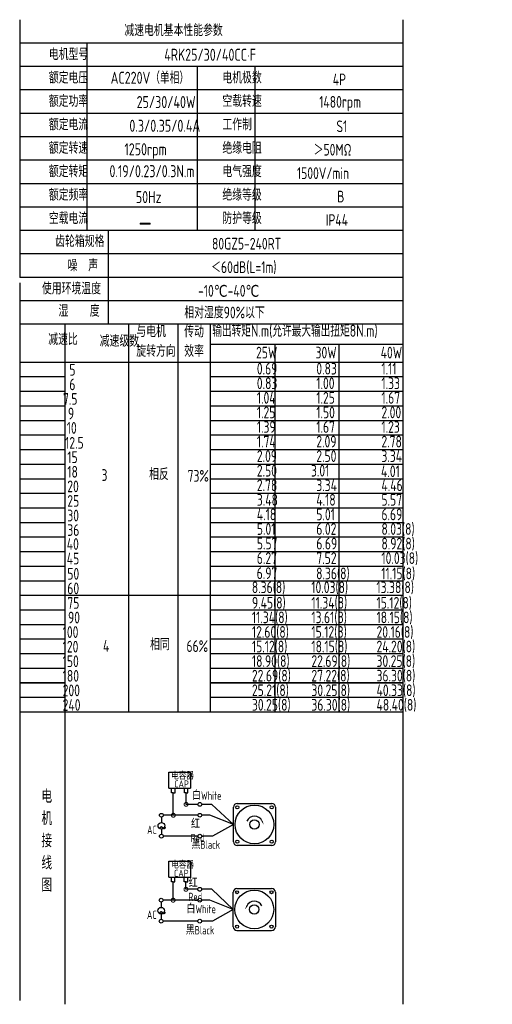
# Model space of a CAD drawing. Header units: inches. Extents: x -739 to 4096, y 9 to 1581.
# Tile 20 of 36: x 2455 to 2731, y 703 to 1277. Entities that reach past the tile are written whole.
import ezdxf

# ---------------------------------------------------------------- set-up
doc = ezdxf.new("R2010")
doc.units = ezdxf.units.IN
doc.header["$LTSCALE"] = 10
doc.header["$MEASUREMENT"] = 0
for name, color, linetype in [('1轮廓实线层', 7, 'Continuous'), ('2细线层', 4, 'Continuous'), ('6文字层', 3, 'Continuous'), ('7标注层', 4, 'Continuous')]:
    doc.layers.add(name, color=color, linetype=linetype)
doc.styles.add('PC_TEXTSTYLE', font='isocp.shx', dxfattribs={"width": 0.8, "bigfont": 'HZFS.SHX'})

# ---------------------------------------------------------------- blocks, each defined once
blk = doc.blocks.new('_DotSmall')
at = {"color": 0, "linetype": 'ByBlock', "const_width": 0.5}
blk.add_lwpolyline([(-0.0625, 0, 1), (0.0625, 0, 1)], format="xyb", close=True, dxfattribs=at)

msp = doc.modelspace()

# ---------------------------------------------------------------- linework, layer by layer
at = {"layer": '1轮廓实线层'}
for p, q in [((2454.949, 1277), (2454.949, 1126.751)), ((2678.381, 1277), (2678.381, 888.369)), ((2454.949, 1123.536), (2454.949, 849.506)), ((2454.949, 888.369), (2454.949, 705.188)), ((2678.381, 888.369), (2678.381, 703))]:
    msp.add_line(p, q, dxfattribs=at)
at = {"layer": '1轮廓实线层', "color": 4}
for p, q in [((2566.274, 1087.841), (2678.381, 1087.841)), ((2603.644, 1087.841), (2603.644, 873.491)), ((2641.014, 1087.841), (2641.014, 873.491))]:
    msp.add_line(p, q, dxfattribs=at)
at = {"layer": '2细线层'}
for p, q in [((2678.381, 1263.341), (2454.949, 1263.341)), ((2494.087, 1263.341), (2494.087, 1154.069)), ((2678.381, 1249.682), (2454.949, 1249.682)), ((2558.418, 1249.682), (2558.418, 1154.069)), ((2592.109, 1249.682), (2592.109, 1154.069)), ((2678.381, 1236.023), (2454.949, 1236.023)), ((2678.381, 1222.364), (2454.949, 1222.364)), ((2678.381, 1208.705), (2454.949, 1208.705)), ((2678.381, 1195.046), (2454.949, 1195.046)), ((2678.381, 1181.387), (2454.949, 1181.387)), ((2678.381, 1167.728), (2454.949, 1167.728)), ((2678.381, 1154.069), (2454.949, 1154.069)), ((2506.504, 1154.069), (2506.504, 1099.433)), ((2678.381, 1140.41), (2454.949, 1140.41)), ((2678.381, 1126.751), (2454.949, 1126.751)), ((2678.381, 1126.751), (2454.949, 1126.751)), ((2678.381, 1113.092), (2454.949, 1113.092)), ((2678.381, 1113.092), (2454.949, 1113.092)), ((2622.326, 1099.433), (2454.949, 1099.433)), ((2678.381, 1099.433), (2454.949, 1099.433)), ((2481.494, 873.491), (2481.494, 1099.433)), ((2518.587, 873.491), (2518.587, 1099.433)), ((2547.433, 873.491), (2547.433, 1099.433)), ((2566.274, 873.491), (2566.274, 1099.433)), ((2454.949, 1077.397), (2678.381, 1077.397)), ((2454.949, 1068.901), (2481.494, 1068.901)), ((2566.274, 1068.901), (2678.381, 1068.901)), ((2454.949, 1060.405), (2481.494, 1060.405)), ((2566.274, 1060.405), (2678.381, 1060.405)), ((2454.949, 1051.908), (2481.494, 1051.908)), ((2566.274, 1051.908), (2678.381, 1051.908)), ((2454.949, 1043.412), (2481.494, 1043.412)), ((2566.274, 1043.412), (2678.381, 1043.412)), ((2454.949, 1034.916), (2481.494, 1034.916)), ((2566.274, 1034.916), (2678.381, 1034.916)), ((2454.949, 1026.42), (2481.494, 1026.42)), ((2566.274, 1026.42), (2678.381, 1026.42)), ((2454.949, 1017.924), (2481.494, 1017.924)), ((2566.274, 1017.924), (2678.381, 1017.924)), ((2454.949, 1009.428), (2481.494, 1009.428)), ((2566.274, 1009.428), (2678.381, 1009.428)), ((2454.949, 1000.932), (2481.494, 1000.932)), ((2566.274, 1000.932), (2678.381, 1000.932)), ((2454.949, 992.436), (2481.494, 992.436)), ((2566.274, 992.436), (2678.381, 992.436)), ((2454.949, 983.94), (2481.494, 983.94)), ((2566.274, 983.94), (2678.381, 983.94)), ((2454.949, 975.444), (2481.494, 975.444)), ((2566.274, 975.444), (2678.381, 975.444)), ((2454.949, 966.948), (2481.494, 966.948)), ((2566.274, 966.948), (2678.381, 966.948)), ((2454.949, 958.451), (2481.494, 958.451)), ((2566.274, 958.451), (2678.381, 958.451)), ((2454.949, 949.955), (2481.494, 949.955)), ((2566.274, 949.955), (2678.381, 949.955)), ((2454.949, 941.459), (2566.274, 941.459)), ((2566.274, 941.459), (2678.381, 941.459)), ((2454.949, 932.963), (2481.494, 932.963)), ((2566.274, 932.963), (2678.381, 932.963)), ((2454.949, 924.467), (2481.494, 924.467)), ((2566.274, 924.467), (2678.381, 924.467)), ((2454.949, 915.971), (2481.494, 915.971)), ((2566.274, 915.971), (2678.381, 915.971)), ((2454.949, 907.475), (2481.494, 907.475)), ((2566.274, 907.475), (2678.381, 907.475)), ((2454.949, 898.979), (2481.494, 898.979)), ((2566.274, 898.979), (2678.381, 898.979)), ((2481.494, 890.483), (2454.949, 890.483)), ((2454.949, 890.483), (2481.494, 890.483)), ((2678.381, 890.483), (2566.274, 890.483)), ((2566.274, 890.483), (2678.381, 890.483)), ((2454.949, 881.987), (2481.494, 881.987)), ((2566.274, 881.987), (2678.381, 881.987)), ((2454.949, 873.491), (2566.274, 873.491)), ((2481.494, 703), (2481.494, 873.491)), ((2566.274, 873.491), (2678.381, 873.491)), ((2542.007, 829.099), (2542.007, 838.385)), ((2542.007, 838.385), (2554.644, 838.385)), ((2554.644, 838.385), (2554.644, 829.099)), ((2542.007, 829.099), (2554.593, 829.099)), ((2543.488, 826.32), (2543.488, 829.099)), ((2545.529, 826.32), (2545.529, 829.099)), ((2550.972, 826.326), (2550.972, 829.105)), ((2553.013, 826.326), (2553.013, 829.105)), ((2544.538, 826.32), (2543.488, 826.32)), ((2544.509, 826.32), (2545.559, 826.32)), ((2544.538, 813.227), (2544.538, 826.32)), ((2552.022, 826.326), (2550.972, 826.326)), ((2551.992, 826.326), (2553.042, 826.326)), ((2552.022, 819.574), (2552.022, 826.353)), ((2558.932, 819.574), (2552.022, 819.574)), ((2567.045, 819.574), (2561.119, 819.574)), ((2579.592, 807.836), (2567.045, 819.574)), ((2558.937, 813.227), (2544.538, 813.227)), ((2579.592, 807.836), (2567.425, 801.001)), ((2558.932, 801.001), (2538.698, 801.001)), ((2567.425, 801.001), (2561.119, 801.001)), ((2541.934, 777.195), (2541.934, 786.481)), ((2541.934, 786.481), (2554.571, 786.481)), ((2554.571, 786.481), (2554.571, 777.195)), ((2541.934, 777.195), (2554.52, 777.195)), ((2543.415, 774.416), (2543.415, 777.195)), ((2545.456, 774.416), (2545.456, 777.195)), ((2550.899, 774.422), (2550.899, 777.201)), ((2552.94, 774.422), (2552.94, 777.201)), ((2544.465, 774.416), (2543.415, 774.416)), ((2544.436, 763.693), (2544.436, 774.416)), ((2544.436, 774.416), (2545.486, 774.416)), ((2551.949, 774.422), (2550.899, 774.422)), ((2551.919, 774.422), (2552.969, 774.422)), ((2551.919, 770.04), (2551.919, 774.416)), ((2558.829, 770.04), (2551.919, 770.04)), ((2566.943, 770.04), (2561.016, 770.04)), ((2579.49, 758.302), (2566.943, 770.04)), ((2558.834, 763.693), (2544.436, 763.693)), ((2579.49, 758.302), (2567.323, 751.468)), ((2558.829, 751.468), (2538.596, 751.468)), ((2567.323, 751.468), (2561.016, 751.468)), ((2581.672, 746.028), (2601.856, 746.028))]:
    msp.add_line(p, q, dxfattribs=at)
at = {"layer": '2细线层', "color": 4}
for p, q in [((2579.592, 797.744), (2579.592, 817.928)), ((2581.774, 820.11), (2601.958, 820.11)), ((2604.14, 817.928), (2604.14, 797.744)), ((2601.958, 795.562), (2581.774, 795.562)), ((2582.668, 795.562), (2581.774, 795.562)), ((2581.672, 770.576), (2601.856, 770.576)), ((2579.49, 748.21), (2579.49, 768.394)), ((2604.038, 768.394), (2604.038, 748.21))]:
    msp.add_line(p, q, dxfattribs=at)
at = {"layer": '2细线层'}
for points in [[(2596.244, 809.877, 0, 0, 0), (2596.244, 809.877, 0.818, 0, 0), (2597.223, 807.776, 0, 0, 0)], [(2587.386, 760.343, 0, 0, 0), (2587.386, 760.343, 0.818, 0, 0), (2586.407, 758.243, 0, 0, 0)]]:
    msp.add_lwpolyline(points, format="xyseb", dxfattribs=at)
for centre in [(2560.025, 819.574), (2537.557, 813.227), (2560.03, 813.227), (2537.575, 801.001), (2560.025, 801.001), (2559.923, 770.04), (2537.455, 763.693), (2559.928, 763.693), (2537.473, 751.468), (2559.923, 751.468)]:
    msp.add_circle(centre, 1.094, dxfattribs=at)
at = {"layer": '2细线层', "color": 4}
for centre, radius in [((2591.866, 807.836), 11.296), ((2581.837, 817.865), 0.886), ((2601.895, 817.865), 0.886), ((2591.866, 807.836), 2.728), ((2581.837, 797.807), 0.886), ((2601.895, 797.807), 0.886), ((2591.764, 758.302), 11.296), ((2581.735, 768.331), 0.886), ((2601.793, 768.331), 0.886), ((2591.764, 758.302), 2.728), ((2581.735, 748.273), 0.886), ((2601.793, 748.273), 0.886)]:
    msp.add_circle(centre, radius, dxfattribs=at)
for centre, start, end in [((2581.774, 817.928), 90, 180), ((2601.958, 817.928), 0, 90), ((2581.774, 797.744), 180, 270), ((2601.958, 797.744), 270, 0), ((2581.672, 768.394), 90, 180), ((2601.856, 768.394), 0, 90), ((2581.672, 748.21), 180, 270), ((2601.856, 748.21), 270, 0)]:
    msp.add_arc(centre, 2.182, start, end, dxfattribs=at)
at = {"layer": '2细线层'}
for centre in [(2591.866, 807.836), (2591.764, 758.302)]:
    msp.add_arc(centre, 4.83, 25, 156.223514, dxfattribs=at)
at = {"layer": '7标注层'}
for p, q in [((2537.569, 812.134), (2537.571, 809.038)), ((2544.538, 813.227), (2538.651, 813.227)), ((2565.923, 813.227), (2561.124, 813.227)), ((2579.592, 807.836), (2565.923, 813.227)), ((2537.573, 805.19), (2537.575, 802.095)), ((2544.436, 763.693), (2538.548, 763.693)), ((2565.82, 763.693), (2561.021, 763.693)), ((2579.49, 758.302), (2565.82, 763.693)), ((2537.466, 762.6), (2537.468, 759.504)), ((2537.471, 755.657), (2537.473, 752.561))]:
    msp.add_line(p, q, dxfattribs=at)
for centre in [(2537.572, 807.114), (2537.469, 757.58)]:
    msp.add_circle(centre, 1.924, dxfattribs=at)

# ---------------------------------------------------------------- block references
at = {"layer": '2细线层'}
for p, xscale, yscale, zscale, rotation in [((2552.022, 819.574), 4.608324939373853, 4.608324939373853, 4.608324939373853, 0.0552960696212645), ((2544.538, 813.227), 4.608324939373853, 4.608324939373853, 4.608324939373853, 0.0552960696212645), ((2551.919, 770.04), 4.608324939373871, 4.608324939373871, 4.608324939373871, 0.05529606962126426), ((2544.436, 763.693), 4.608324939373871, 4.608324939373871, 4.608324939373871, 0.05529606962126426)]:
    msp.add_blockref('_DotSmall', p, dxfattribs=dict(at, xscale=xscale, yscale=yscale, zscale=zscale, rotation=rotation))

# ---------------------------------------------------------------- texts
at = {"layer": '6文字层', "style": 'PC_TEXTSTYLE'}
for s, insert, char_height, width, attachment_point in [('{\\C3;减速电机基本性能参数}', (2515.985, 1274.242), 6.82948, 79.68493, 1), ('{\\C3;         电机型号 }', (2443.849, 1260.287), 6.82948, 79.68493, 1), ('\\pi10.703;{\\C3;      4RK25/30/40CC·F}', (2509.254, 1260.071), 7.04396, 97.70874, 1), ('{\\C3;         额定电压}', (2443.849, 1246.628), 6.82948, 79.68493, 1), ('{\\C3;       AC220V（单相）}', (2485.453, 1246.658), 7.04396, 82.18743, 1), ('{\\C3;         电机极数}', (2545.047, 1246.628), 6.82948, 79.68493, 1), ('{\\C3;         4P}', (2609.411, 1245.579), 6.82948, 79.68493, 1), ('{\\C3;         额定功率}', (2443.849, 1232.969), 6.82948, 79.68493, 1), ('{\\C3;              25/30/40W}', (2478.069, 1232.497), 7.04396, 82.18743, 1), ('{\\C3;         空载转速}', (2545.047, 1232.969), 6.82948, 79.68493, 1), ('{\\C3;          1480rpm}', (2598.394, 1232.513), 6.82948, 79.68493, 1), ('{\\C3;         额定电流}', (2443.849, 1219.31), 6.82948, 79.68493, 1), ('{\\C3;              0.3/0.35/0.4A}', (2473.818, 1218.68), 7.04396, 82.18743, 1), ('{\\C3;         工作制}', (2545.047, 1219.31), 6.82948, 79.68493, 1), ('{\\C3;           S1}', (2605.295, 1218.261), 6.82948, 79.68493, 1), ('{\\C3;         额定转速}', (2443.849, 1205.651), 6.82948, 79.68493, 1), ('{\\C3;         绝缘电阻}', (2545.047, 1205.651), 6.82948, 79.68493, 1), ('{\\C3;       1250rpm}', (2493.501, 1204.972), 7.04396, 82.18743, 1), ('{\\C3;       ＞50MΩ}', (2604.523, 1204.603), 6.82948, 79.68493, 1), ('{\\C3;         额定转矩}', (2443.849, 1191.992), 6.82948, 79.68493, 1), ('{\\C3;       0.19/0.23/0.3N.m}', (2484.754, 1192.197), 7.04396, 82.18743, 1), ('{\\C3;         电气强度}', (2545.047, 1191.992), 6.82948, 79.68493, 1), ('{\\C3;  1500V/min}', (2610.391, 1190.944), 6.82948, 79.68493, 1), ('{\\C3;         额定频率}', (2443.849, 1178.333), 6.82948, 79.68493, 1), ('{\\C3;        50Hz}', (2496.913, 1177.106), 7.04396, 82.18743, 1), ('{\\C3;         绝缘等级}', (2545.047, 1178.333), 6.82948, 79.68493, 1), ('{\\C3;          B}', (2608.896, 1177.285), 6.82948, 79.68493, 1), ('{\\C3;         空载电流}', (2443.849, 1164.674), 6.82948, 79.68493, 1), ('{\\C3;         防护等级}', (2545.047, 1164.674), 6.82948, 79.68493, 1), ('{\\C3;         IP44}', (2605.295, 1163.626), 6.82948, 79.68493, 1), ('{\\C3;        \\H1.6708x;—}', (2499.31, 1164.981), 6.82948, 79.68493, 1), ('{\\C3;              齿轮箱规格}', (2431.94, 1151.259), 6.82948, 79.68493, 1), ('{\\C3;             80GZ5-240RT}', (2526.494, 1149.833), 6.82948, 79.68493, 1), ('{\\C3;              噪  声}', (2439.225, 1137.176), 6.82948, 79.68493, 1), ('{\\C3;              ＜60dB(L=1m)}', (2522.9, 1136.132), 6.82948, 79.68493, 1), ('{\\C3;       使用环境温度}', (2446.09, 1123.697), 6.82948, 79.68493, 1), ('{\\C3;       -10℃-40℃}', (2537.12, 1122.339), 6.82948, 79.68493, 1), ('{\\C3;           湿    度}', (2443.218, 1110.689), 6.82948, 79.68493, 1), ('{\\C3;      相对湿度90%以下}', (2532.232, 1109.716), 6.82948, 79.68493, 1), ('{\\C3;与电机\\P旋转方向}', (2522.967, 1098.69), 6.8295, 79.68493, 1), ('{\\C3;传动\\P效率}', (2550.92, 1098.619), 6.8295, 79.68493, 1), ('{\\C3;输出转矩N.m(允许最大输出扭矩8N.m)}', (2567.266, 1099.184), 7.04396, 122.53347, 1), ('{\\C3;              减速比}', (2427.877, 1094.128), 6.82948, 79.68493, 1), ('{\\C3;              减速级数}', (2457.901, 1093.138), 6.82948, 79.68493, 1), ('{\\C3;                25W}', (2542.823, 1086.345), 6.82948, 79.68493, 1), ('{\\C3;                30W}', (2577.502, 1086.345), 6.82948, 79.68493, 1), ('{\\C3;                40W}', (2615.478, 1086.345), 6.82948, 79.68493, 1), ('{\\C3;                   5}', (2424.568, 1076.323), 6.82948, 79.68493, 1), ('{\\C3;                0.69}', (2543.268, 1076.964), 6.82948, 79.68493, 1), ('{\\C3;                0.83}', (2577.947, 1076.964), 6.82948, 79.68493, 1), ('{\\C3;                1.11}', (2615.923, 1076.964), 6.82948, 79.68493, 1), ('{\\C3;                   6}', (2424.568, 1067.827), 6.82948, 79.68493, 1), ('{\\C3;                0.83}', (2543.268, 1068.468), 6.82948, 79.68493, 1), ('{\\C3;                1.00}', (2577.947, 1068.468), 6.82948, 79.68493, 1), ('{\\C3;                1.33}', (2615.923, 1068.468), 6.82948, 79.68493, 1), ('{\\C3;                  7.5}', (2423.969, 1059.331), 6.82948, 79.68493, 1), ('{\\C3;                1.04}', (2543.268, 1059.972), 6.82948, 79.68493, 1), ('{\\C3;                1.25}', (2577.947, 1059.972), 6.82948, 79.68493, 1), ('{\\C3;                1.67}', (2615.923, 1059.972), 6.82948, 79.68493, 1), ('{\\C3;                  9}', (2426.846, 1050.835), 6.82948, 79.68493, 1), ('{\\C3;                1.25}', (2543.268, 1051.476), 6.82948, 79.68493, 1), ('{\\C3;                1.50}', (2577.947, 1051.476), 6.82948, 79.68493, 1), ('{\\C3;                2.00}', (2615.923, 1051.476), 6.82948, 79.68493, 1), ('{\\C3;                   10}', (2423.049, 1042.442), 6.82948, 79.68493, 1), ('{\\C3;                1.39}', (2543.268, 1042.98), 6.82948, 79.68493, 1), ('{\\C3;                1.67}', (2577.947, 1042.98), 6.82948, 79.68493, 1), ('{\\C3;                1.23}', (2615.923, 1042.98), 6.82948, 79.68493, 1), ('{\\C3;                   12.5}', (2422.099, 1033.737), 6.82948, 79.68493, 1), ('{\\C3;                1.74}', (2543.268, 1034.484), 6.82948, 79.68493, 1), ('{\\C3;                2.09}', (2577.947, 1034.484), 6.82948, 79.68493, 1), ('{\\C3;                2.78}', (2615.923, 1034.484), 6.82948, 79.68493, 1), ('{\\C3;                   15}', (2423.37, 1025.347), 6.82948, 79.68493, 1), ('{\\C3;                2.09}', (2543.268, 1025.988), 6.82948, 79.68493, 1), ('{\\C3;                2.50}', (2577.947, 1025.988), 6.82948, 79.68493, 1), ('{\\C3;                3.34}', (2615.923, 1025.988), 6.82948, 79.68493, 1), ('{\\C3;                   18}', (2423.37, 1016.851), 6.82948, 79.68493, 1), ('{\\C3;     相反}', (2514.791, 1015.432), 6.82948, 79.68493, 1), ('{\\C3;                2.50}', (2543.268, 1017.492), 6.82948, 79.68493, 1), ('{\\C3;               3.01}', (2577.947, 1017.492), 6.82948, 79.68493, 1), ('{\\C3;               4.01}', (2618.801, 1017.147), 6.82948, 79.68493, 1), ('{\\C3;     3}', (2487.055, 1014.948), 6.82948, 79.68493, 1), ('{\\C3;  73%}', (2546.622, 1014.48), 6.82948, 79.68493, 1), ('{\\C3;                   20}', (2423.37, 1008.355), 6.82948, 79.68493, 1), ('{\\C3;                2.78}', (2543.268, 1008.996), 6.82948, 79.68493, 1), ('{\\C3;                3.34}', (2577.947, 1008.996), 6.82948, 79.68493, 1), ('{\\C3;                4.46}', (2615.923, 1008.996), 6.82948, 79.68493, 1), ('{\\C3;                   25}', (2423.37, 999.859), 6.82948, 79.68493, 1), ('{\\C3;                3.48}', (2543.268, 1000.499), 6.82948, 79.68493, 1), ('{\\C3;                4.18}', (2577.947, 1000.499), 6.82948, 79.68493, 1), ('{\\C3;                5.57}', (2615.923, 1000.499), 6.82948, 79.68493, 1), ('{\\C3;                   30}', (2423.37, 991.363), 6.82948, 79.68493, 1), ('{\\C3;                4.18}', (2543.268, 992.003), 6.82948, 79.68493, 1), ('{\\C3;                5.01}', (2577.947, 992.003), 6.82948, 79.68493, 1), ('{\\C3;                6.69}', (2615.923, 992.003), 6.82948, 79.68493, 1), ('{\\C3;                   36}', (2423.37, 982.866), 6.82948, 79.68493, 1), ('{\\C3;                5.01}', (2543.268, 983.507), 6.82948, 79.68493, 1), ('{\\C3;                6.02}', (2577.947, 983.507), 6.82948, 79.68493, 1), ('{\\C3;                8.03(8)}', (2615.923, 983.507), 6.82948, 79.68493, 1), ('{\\C3;                8.92(8)}', (2615.923, 975.011), 6.82948, 79.68493, 1), ('{\\C3;                   40}', (2423.057, 974.749), 6.82948, 79.68493, 1), ('{\\C3;                5.57}', (2543.268, 975.011), 6.82948, 79.68493, 1), ('{\\C3;                6.69}', (2577.947, 975.011), 6.82948, 79.68493, 1), ('{\\C3;                   45}', (2423.057, 966.253), 6.82948, 79.68493, 1), ('{\\C3;                6.27}', (2543.268, 966.515), 6.82948, 79.68493, 1), ('{\\C3;                7.52}', (2577.947, 966.515), 6.82948, 79.68493, 1), ('{\\C3;                10.03(8)}', (2615.923, 966.515), 6.82948, 79.68493, 1), ('{\\C3;                   50}', (2423.37, 957.378), 6.82948, 79.68493, 1), ('{\\C3;                6.97}', (2543.19, 957.758), 6.82948, 79.68493, 1), ('{\\C3;               8.36(8)}', (2580.975, 957.585), 6.82948, 79.68493, 1), ('{\\C3;               11.15(8)}', (2618.952, 957.585), 6.82948, 79.68493, 1), ('{\\C3;                   60}', (2423.37, 948.882), 6.82948, 79.68493, 1), ('{\\C3;                8.36(8)}', (2540.356, 949.523), 6.82948, 79.68493, 1), ('{\\C3;                10.03(8)}', (2575.035, 949.523), 6.82948, 79.68493, 1), ('{\\C3;                13.38(8)}', (2613.011, 949.523), 6.82948, 79.68493, 1), ('{\\C3;                   75}', (2423.37, 940.386), 6.82948, 79.68493, 1), ('{\\C3;                9.45(8)}', (2540.404, 940.476), 6.82948, 79.68493, 1), ('{\\C3;                11.34(8)}', (2575.083, 940.476), 6.82948, 79.68493, 1), ('{\\C3;                15.12(8)}', (2613.059, 940.476), 6.82948, 79.68493, 1), ('{\\C3;                   90}', (2423.791, 931.89), 6.82948, 79.68493, 1), ('{\\C3;                11.34(8)}', (2540.404, 931.979), 6.82948, 79.68493, 1), ('{\\C3;                13.61(8)}', (2575.083, 931.979), 6.82948, 79.68493, 1), ('{\\C3;                18.15(8)}', (2613.059, 931.979), 6.82948, 79.68493, 1), ('{\\C3;                12.60(8)}', (2540.402, 923.483), 6.82948, 79.68493, 1), ('{\\C3;                15.12(8)}', (2575.081, 923.483), 6.82948, 79.68493, 1), ('{\\C3;                20.16(8)}', (2613.058, 923.483), 6.82948, 79.68493, 1), ('{\\C3;                  100}', (2423.791, 923.394), 6.82948, 79.68493, 1), ('{\\C3;                  120}', (2423.791, 914.898), 6.82948, 79.68493, 1), ('{\\C3;     4}', (2487.907, 915.361), 6.82948, 79.68493, 1), ('{\\C3;     相同}', (2515.364, 916.274), 6.82948, 79.68493, 1), ('{\\C3;   66%}', (2542.845, 915.215), 6.82948, 79.68493, 1), ('{\\C3;                15.12(8)}', (2540.402, 914.987), 6.82948, 79.68493, 1), ('{\\C3;                18.15(8)}', (2575.081, 914.987), 6.82948, 79.68493, 1), ('{\\C3;                24.20(8)}', (2613.058, 914.987), 6.82948, 79.68493, 1), ('{\\C3;                18.90(8)}', (2540.402, 906.491), 6.82948, 79.68493, 1), ('{\\C3;                22.69(8)}', (2575.081, 906.491), 6.82948, 79.68493, 1), ('{\\C3;                30.25(8)}', (2613.058, 906.491), 6.82948, 79.68493, 1), ('{\\C3;                  150}', (2423.791, 906.402), 6.82948, 79.68493, 1), ('{\\C3;                  180}', (2423.791, 897.905), 6.82948, 79.68493, 1), ('{\\C3;                22.69(8)}', (2540.402, 897.995), 6.82948, 79.68493, 1), ('{\\C3;                27.22(8)}', (2575.081, 897.995), 6.82948, 79.68493, 1), ('{\\C3;                36.30(8)}', (2613.058, 897.995), 6.82948, 79.68493, 1), ('{\\C3;                25.21(8)}', (2540.402, 889.499), 6.82948, 79.68493, 1), ('{\\C3;                30.25(8)}', (2575.081, 889.499), 6.82948, 79.68493, 1), ('{\\C3;                40.33(8)}', (2613.058, 889.499), 6.82948, 79.68493, 1), ('{\\C3;                  200}', (2423.791, 889.409), 6.82948, 79.68493, 1), ('{\\C3;                  240}', (2423.791, 880.913), 6.82948, 79.68493, 1), ('{\\C3;                30.25(8)}', (2540.402, 881.003), 6.82948, 79.68493, 1), ('{\\C3;                36.30(8)}', (2575.081, 881.003), 6.82948, 79.68493, 1), ('{\\C3;                48.40(8)}', (2613.058, 881.003), 6.82948, 79.68493, 1), ('\\pi0.53358;电容器', (2542.776, 838.193), 4.0922, 22.00288, 1), ('\\pi2.7793;CAP', (2542.318, 833.498), 4.0922, 12.5861, 1), ('{\\C3;     电\\P     机\\P     接\\P     线\\P     图}', (2461.882, 828.133), 7.76078, 152.88902, 2), ('白White', (2555.456, 827.109), 4.8615, 16.75138, 1), ('\\pi0.16814;红Red', (2554.709, 810.491), 4.86153, 12.43353, 1), ('\\pi1.845;AC', (2527.434, 807.149), 4.86153, 8.74608, 1), ('\\pi0.099965;~', (2535.834, 810.606), 9.83109, 3.34588, 1), ('黑Black', (2555.109, 798.535), 4.8615, 17.42562, 1), ('\\pi0.53358;电容器', (2542.825, 786.267), 4.0922, 18.93636, 1), ('\\pi2.7793;CAP', (2542.177, 781.413), 4.0922, 12.5861, 1), ('\\pi0.16814;红Red', (2553.332, 776.145), 4.86153, 12.43353, 1), ('\\pi1.845;AC', (2527.332, 757.616), 4.86153, 8.74608, 1), ('白White', (2552.207, 760.964), 4.8615, 18.82882, 1), ('\\pi0.099965;~', (2535.732, 761.073), 9.83109, 3.34588, 1), ('黑Black', (2551.789, 748.63), 4.8615, 18.26035, 1)]:
    msp.add_mtext(s, dxfattribs=dict(at, insert=insert, char_height=char_height, width=width, attachment_point=attachment_point))

doc.saveas('drawing.dxf')
